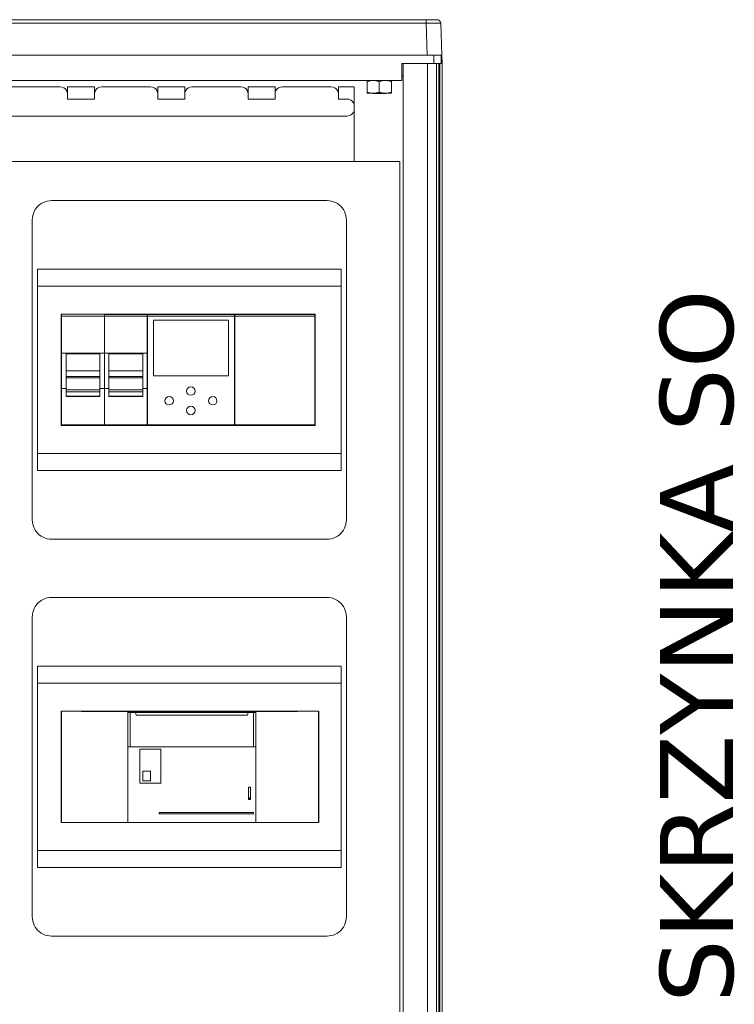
# Model space of a CAD drawing. Header units: millimetres. Extents: x 8901 to 12997, y -34 to 2093.
# Tile 13 of 18: x 12062 to 12358, y 1604 to 2011. Entities that reach past the tile are written whole.
import ezdxf

# ---------------------------------------------------------------- set-up
doc = ezdxf.new("R2010")
doc.units = ezdxf.units.MM
doc.header["$MEASUREMENT"] = 0
doc.layers.add('SCHEMAT', color=7, linetype='Continuous', lineweight=9)
doc.styles.add('STYLEDEJAVUSANS', font='DEJAVU SANS')

# ---------------------------------------------------------------- blocks, each defined once
blk = doc.blocks.new('sth')
at = {"layer": 'SCHEMAT'}
for p, q in [((10227.15, 2450.95), (10227.15, 2450.95)), ((10227.15, 2450.95), (10227.15, 2450.95)), ((10227.15, 2450.94), (10227.15, 2450.94)), ((10281.15, 2450.95), (10281.15, 2450.95)), ((10227.15, 2386.44), (10227.15, 2432.45)), ((10227.15, 2386.44), (10227.15, 2432.45)), ((10280.15, 2432.45), (10280.15, 2386.44)), ((10280.15, 2432.45), (10280.15, 2386.44))]:
    blk.add_line(p, q, dxfattribs=at)
for points in [[(10227.15, 2431.95), (10280.15, 2431.95), (10280.15, 2417.63), (10227.15, 2417.63), (10227.15, 2431.95)], [(10227.15, 2431.94), (10280.15, 2431.94), (10280.15, 2417.64), (10227.15, 2417.64), (10227.15, 2431.94)], [(10230.33, 2431.95), (10230.64, 2430.73), (10230.64, 2430.73), (10276.66, 2430.73), (10276.66, 2430.73), (10276.99, 2431.95), (10230.33, 2431.95)], [(10230.34, 2431.94), (10230.65, 2430.74), (10276.65, 2430.74), (10276.98, 2431.94), (10230.34, 2431.94)], [(10236.46, 2407.66), (10233.35, 2407.66), (10233.35, 2407.66), (10233.35, 2403.63), (10233.35, 2403.63), (10236.46, 2403.63), (10236.46, 2403.63), (10236.46, 2407.66), (10236.46, 2407.66)], [(10236.46, 2407.65), (10233.36, 2407.65), (10233.36, 2403.64), (10236.46, 2403.64), (10236.46, 2407.65)], [(10277.13, 2400.96), (10277.96, 2400.96), (10277.96, 2400.96), (10277.96, 2395.94), (10277.96, 2395.94), (10277.13, 2395.94), (10277.13, 2395.94), (10277.13, 2400.96), (10277.13, 2400.96)], [(10277.15, 2400.95), (10277.95, 2400.95), (10277.95, 2395.94), (10277.15, 2395.94), (10277.15, 2400.95)], [(10277.81, 2396.35), (10277.78, 2396.47), (10277.68, 2396.57), (10277.55, 2396.61), (10277.42, 2396.57), (10277.33, 2396.47), (10277.29, 2396.35), (10277.33, 2396.22), (10277.42, 2396.12), (10277.55, 2396.08), (10277.68, 2396.12), (10277.78, 2396.22), (10277.81, 2396.35)], [(10277.8, 2396.35), (10277.77, 2396.47), (10277.68, 2396.56), (10277.55, 2396.6), (10277.42, 2396.56), (10277.34, 2396.47), (10277.3, 2396.35), (10277.34, 2396.22), (10277.42, 2396.13), (10277.55, 2396.09), (10277.68, 2396.13), (10277.77, 2396.22), (10277.8, 2396.35)], [(10240.05, 2390.46), (10240.05, 2389.94), (10240.05, 2389.94), (10279.16, 2389.94), (10279.16, 2389.94), (10279.16, 2390.46), (10279.16, 2390.46), (10240.05, 2390.46), (10240.05, 2390.46)], [(10240.06, 2390.45), (10240.06, 2389.94), (10279.15, 2389.94), (10279.15, 2390.45), (10240.06, 2390.45)]]:
    blk.add_lwpolyline(points, close=True, dxfattribs=at)
for points in [[(10228.14, 2431.95), (10228.14, 2417.63)], [(10279.14, 2417.63), (10279.14, 2431.95)], [(10232.15, 2416.65), (10232.15, 2402.63)], [(10240.87, 2416.65), (10232.15, 2416.65)], [(10240.84, 2416.65), (10240.84, 2402.63)], [(10240.87, 2402.65), (10232.15, 2402.65)]]:
    blk.add_lwpolyline(points, dxfattribs=at)

msp = doc.modelspace()

# ---------------------------------------------------------------- linework, layer by layer
for p, q in [((12115.27, 1843.49), (12115.27, 1889.54)), ((12115.27, 1843.49), (12115.27, 1889.54)), ((12151.28, 1889.54), (12151.28, 1843.49)), ((12151.28, 1889.54), (12151.28, 1843.49)), ((12151.28, 1843.49), (12115.27, 1843.49))]:
    msp.add_line(p, q)
at = {"layer": 'SCHEMAT'}
for p, q in [((11843.92, 2011.45), (12230.64, 2011.45)), ((11843.92, 2009.99), (12230.64, 2009.99)), ((12230.64, 2011.4), (12230.64, 2011.45)), ((12231.66, 2011.45), (12230.64, 2011.45)), ((12230.64, 2011.26), (12230.64, 2011.4)), ((12230.64, 2011.03), (12230.64, 2011.26)), ((12230.64, 2010.72), (12230.64, 2011.03)), ((12230.64, 2010.37), (12230.64, 2010.72)), ((12230.64, 2009.99), (12230.64, 2010.37)), ((12231.31, 2009.99), (12230.64, 2009.99)), ((12231.1, 1996.81), (12230.64, 2009.99)), ((12232.01, 2010), (12231.31, 2009.99)), ((12232.69, 2011.45), (12231.66, 2011.45)), ((12233.2, 2010.01), (12232.01, 2010)), ((12233.55, 2011.45), (12232.69, 2011.45)), ((12234.33, 2010.01), (12233.2, 2010.01)), ((12234.12, 2011.45), (12233.55, 2011.45)), ((12234.2, 2011.45), (12234.12, 2011.45)), ((12234.67, 2011.45), (12234.2, 2011.45)), ((12235.29, 2010.01), (12234.33, 2010.01)), ((12234.7, 2011.45), (12234.67, 2011.45)), ((12235.02, 2011.45), (12234.7, 2011.45)), ((12235.04, 2011.45), (12235.02, 2011.45)), ((12235.14, 2011.45), (12235.04, 2011.45)), ((12235.56, 2011.4), (12235.14, 2011.45)), ((12236.02, 2010.01), (12235.29, 2010.01)), ((12235.92, 2011.26), (12235.56, 2011.4)), ((12236.23, 2011.03), (12235.92, 2011.26)), ((12236.51, 2010), (12236.02, 2010.01)), ((12236.47, 2010.72), (12236.23, 2011.03)), ((12236.63, 2010.37), (12236.47, 2010.72)), ((12236.69, 2009.99), (12236.51, 2010)), ((12236.69, 2009.99), (12236.63, 2010.37)), ((12237.15, 1996.81), (12236.69, 2009.99)), ((11843.46, 1996.81), (12231.1, 1996.81)), ((12232.55, 1996.81), (12231.1, 1996.81)), ((12232.55, 1996.81), (12231.1, 1996.81)), ((12233.88, 1996.81), (12232.55, 1996.81)), ((12233.84, 1996.81), (12233.84, 1993.27)), ((12234.98, 1996.81), (12233.88, 1996.81)), ((12235.9, 1996.81), (12234.98, 1996.81)), ((12236.58, 1996.81), (12235.9, 1996.81)), ((12236.99, 1996.81), (12236.58, 1996.81)), ((12236.87, 1993.27), (12236.87, 1996.81)), ((12237.11, 1996.81), (12236.99, 1996.81)), ((12237.11, 1996.81), (12236.99, 1996.81)), ((12237.15, 1996.81), (12237.11, 1996.81)), ((12237.28, 1993.27), (12237.15, 1996.81)), ((12220.61, 1993.27), (12231.22, 1993.27)), ((12220.61, 1986.3), (12220.61, 1993.27)), ((12220.61, 1986.3), (12220.61, 1993.27)), ((12231.22, 1993.27), (12220.61, 1993.27)), ((12221.12, 1993.27), (12221.12, 1405.37)), ((12221.12, 1993.27), (12221.12, 1405.37)), ((12231.22, 1993.27), (12231.22, 1405.37)), ((12234.73, 1993.27), (12231.22, 1993.27)), ((12233.95, 1993.27), (12233.84, 1993.27)), ((12234.25, 1993.27), (12233.95, 1993.27)), ((12234.73, 1993.27), (12234.25, 1993.27)), ((12235.36, 1993.27), (12234.73, 1993.27)), ((12234.98, 1993.27), (12234.98, 1405.37)), ((12236.09, 1993.27), (12235.36, 1993.27)), ((12235.88, 1405.37), (12235.88, 1993.27)), ((12236.87, 1993.27), (12236.09, 1993.27)), ((12236.27, 1993.27), (12236.27, 1405.37)), ((12237.28, 1993.27), (12236.87, 1993.27)), ((12237.28, 1405.37), (12237.28, 1993.27)), ((12237.28, 1993.27), (12237.28, 1993.27)), ((11853.94, 1986.3), (12220.61, 1986.3)), ((12204.65, 1986.3), (12204.65, 1986.25)), ((12204.65, 1986.25), (12204.71, 1986.25)), ((12204.71, 1986.25), (12204.88, 1986.25)), ((12204.88, 1986.25), (12205.15, 1986.25)), ((12205.15, 1986.25), (12205.53, 1986.25)), ((12205.53, 1986.25), (12206.01, 1986.25)), ((12206.01, 1986.25), (12206.57, 1986.25)), ((12206.17, 1986.22), (12206.17, 1986.25)), ((12206.17, 1986.13), (12206.17, 1986.22)), ((12206.17, 1985.8), (12206.17, 1986.13)), ((12206.17, 1985.8), (12207.41, 1986.13)), ((12206.17, 1981.45), (12206.17, 1985.8)), ((12206.57, 1986.25), (12207.22, 1986.25)), ((12207.22, 1986.25), (12207.93, 1986.25)), ((12207.41, 1986.13), (12208.05, 1986.22)), ((12207.93, 1986.25), (12208.7, 1986.25)), ((12208.05, 1986.22), (12208.69, 1986.25)), ((12208.69, 1986.25), (12209.33, 1986.22)), ((12208.7, 1986.25), (12209.52, 1986.25)), ((12208.7, 1986.25), (12209.52, 1986.25)), ((12209.33, 1986.22), (12209.97, 1986.13)), ((12209.52, 1986.25), (12210.36, 1986.25)), ((12209.97, 1986.13), (12211.22, 1985.8)), ((12210.36, 1986.25), (12211.22, 1986.25)), ((12211.22, 1986.3), (12211.22, 1986.25)), ((12211.22, 1986.3), (12211.22, 1986.25)), ((12211.22, 1986.25), (12212.07, 1986.25)), ((12212.07, 1986.25), (12211.22, 1986.25)), ((12211.22, 1985.8), (12212.46, 1986.13)), ((12212.47, 1986.13), (12211.22, 1985.8)), ((12211.22, 1981.45), (12211.22, 1985.8)), ((12211.22, 1981.45), (12211.22, 1985.8)), ((12212.07, 1986.25), (12212.92, 1986.25)), ((12212.91, 1986.25), (12212.07, 1986.25)), ((12212.46, 1986.13), (12213.1, 1986.22)), ((12213.1, 1986.22), (12212.47, 1986.13)), ((12213.73, 1986.25), (12212.91, 1986.25)), ((12213.73, 1986.25), (12212.91, 1986.25)), ((12212.92, 1986.25), (12213.73, 1986.25)), ((12212.92, 1986.25), (12213.73, 1986.25)), ((12213.1, 1986.22), (12213.74, 1986.25)), ((12213.74, 1986.25), (12213.1, 1986.22)), ((12213.73, 1986.25), (12214.5, 1986.25)), ((12214.5, 1986.25), (12213.73, 1986.25)), ((12213.74, 1986.25), (12214.38, 1986.22)), ((12214.38, 1986.22), (12213.74, 1986.25)), ((12214.38, 1986.22), (12215.02, 1986.13)), ((12215.02, 1986.13), (12214.38, 1986.22)), ((12214.5, 1986.25), (12215.21, 1986.25)), ((12215.21, 1986.25), (12214.5, 1986.25)), ((12215.02, 1986.13), (12216.27, 1985.8)), ((12216.27, 1985.8), (12215.02, 1986.13)), ((12215.21, 1986.25), (12215.86, 1986.25)), ((12215.86, 1986.25), (12215.21, 1986.25)), ((12215.86, 1986.25), (12216.43, 1986.25)), ((12216.43, 1986.25), (12215.86, 1986.25)), ((12216.27, 1986.22), (12216.27, 1986.25)), ((12216.27, 1986.22), (12216.27, 1986.25)), ((12216.27, 1986.13), (12216.27, 1986.22)), ((12216.27, 1986.13), (12216.27, 1986.22)), ((12216.27, 1985.8), (12216.27, 1986.13)), ((12216.27, 1985.8), (12216.27, 1986.13)), ((12216.27, 1981.45), (12216.27, 1985.8)), ((12216.27, 1981.45), (12216.27, 1985.8)), ((12216.43, 1986.25), (12216.9, 1986.25)), ((12216.9, 1986.25), (12216.43, 1986.25)), ((12216.9, 1986.25), (12217.28, 1986.25)), ((12217.28, 1986.25), (12216.9, 1986.25)), ((12217.28, 1986.25), (12217.56, 1986.25)), ((12217.56, 1986.25), (12217.28, 1986.25)), ((12217.56, 1986.25), (12217.73, 1986.25)), ((12217.73, 1986.25), (12217.56, 1986.25)), ((12217.73, 1986.25), (12217.78, 1986.25)), ((12217.78, 1986.25), (12217.73, 1986.25)), ((12217.78, 1986.3), (12217.78, 1986.25)), ((12217.78, 1986.3), (12217.78, 1986.25)), ((12220.61, 1988.22), (12221.12, 1988.22)), ((12221.12, 1988.22), (12220.61, 1988.22)), ((12220.61, 1988.02), (12221.12, 1988.02)), ((12221.12, 1988.02), (12220.61, 1988.02)), ((12221.12, 1988.02), (12221.12, 1410.63)), ((12221.12, 1988.02), (12221.12, 1410.63)), ((12045.86, 1983.67), (12079.2, 1983.67)), ((12079.2, 1983.67), (12079.98, 1983.57)), ((12079.98, 1983.57), (12080.71, 1983.27)), ((12080.71, 1983.27), (12081.34, 1982.79)), ((12081.34, 1982.79), (12081.82, 1982.16)), ((12081.82, 1982.16), (12082.12, 1981.43)), ((12082.12, 1981.43), (12082.23, 1980.64)), ((12082.23, 1983.67), (12082.23, 1980.64)), ((12082.23, 1983.67), (12093.34, 1983.67)), ((12082.23, 1980.64), (12082.23, 1978.62)), ((12093.34, 1983.67), (12093.34, 1980.64)), ((12093.34, 1980.64), (12093.44, 1981.43)), ((12093.34, 1978.62), (12093.34, 1980.64)), ((12093.44, 1981.43), (12093.75, 1982.16)), ((12093.75, 1982.16), (12094.23, 1982.79)), ((12094.23, 1982.79), (12094.86, 1983.27)), ((12094.86, 1983.27), (12095.59, 1983.57)), ((12095.59, 1983.57), (12096.37, 1983.67)), ((12096.37, 1983.67), (12116.57, 1983.67)), ((12116.57, 1983.67), (12117.36, 1983.57)), ((12117.36, 1983.57), (12118.09, 1983.27)), ((12118.09, 1983.27), (12118.71, 1982.79)), ((12118.71, 1982.79), (12119.2, 1982.16)), ((12119.2, 1982.16), (12119.5, 1981.43)), ((12119.5, 1981.43), (12119.6, 1980.64)), ((12119.6, 1980.64), (12119.6, 1983.67)), ((12119.6, 1983.67), (12130.71, 1983.67)), ((12119.6, 1978.62), (12119.6, 1980.64)), ((12130.71, 1983.67), (12130.71, 1980.64)), ((12130.71, 1980.64), (12130.82, 1981.43)), ((12130.71, 1980.64), (12130.71, 1978.62)), ((12130.82, 1981.43), (12131.12, 1982.16)), ((12131.12, 1982.16), (12131.6, 1982.79)), ((12131.6, 1982.79), (12132.23, 1983.27)), ((12132.23, 1983.27), (12132.96, 1983.57)), ((12132.96, 1983.57), (12133.74, 1983.67)), ((12133.74, 1983.67), (12153.95, 1983.67)), ((12153.95, 1983.67), (12154.73, 1983.57)), ((12154.73, 1983.57), (12155.46, 1983.27)), ((12155.46, 1983.27), (12156.09, 1982.79)), ((12156.09, 1982.79), (12156.57, 1982.16)), ((12156.57, 1982.16), (12156.87, 1981.43)), ((12156.87, 1981.43), (12156.98, 1980.64)), ((12156.98, 1983.67), (12156.98, 1980.64)), ((12156.98, 1983.67), (12168.09, 1983.67)), ((12156.98, 1978.62), (12156.98, 1980.64)), ((12168.09, 1980.64), (12168.09, 1983.67)), ((12168.09, 1980.64), (12168.19, 1981.43)), ((12168.09, 1980.64), (12168.09, 1978.62)), ((12168.19, 1981.43), (12168.49, 1982.16)), ((12168.49, 1982.16), (12168.97, 1982.79)), ((12168.97, 1982.79), (12169.6, 1983.27)), ((12169.6, 1983.27), (12170.33, 1983.57)), ((12170.33, 1983.57), (12171.12, 1983.67)), ((12171.12, 1983.67), (12191.32, 1983.67)), ((12191.32, 1983.67), (12192.1, 1983.57)), ((12192.1, 1983.57), (12192.83, 1983.27)), ((12192.83, 1983.27), (12193.46, 1982.79)), ((12193.46, 1982.79), (12193.94, 1982.16)), ((12193.94, 1982.16), (12194.25, 1981.43)), ((12194.25, 1981.43), (12194.35, 1980.64)), ((12194.35, 1983.67), (12200.92, 1983.67)), ((12194.35, 1983.67), (12194.35, 1980.64)), ((12194.35, 1978.62), (12194.35, 1980.64)), ((12200.92, 1952.72), (12200.92, 1983.67)), ((12206.17, 1981.45), (12206.17, 1981.12)), ((12206.17, 1981.45), (12207.41, 1981.12)), ((12206.17, 1981.12), (12206.17, 1981.03)), ((12206.17, 1981.03), (12206.17, 1981)), ((12206.17, 1981), (12206.34, 1981)), ((12206.34, 1981), (12206.84, 1981)), ((12206.84, 1981), (12207.64, 1981)), ((12207.41, 1981.12), (12208.05, 1981.03)), ((12207.64, 1981), (12208.69, 1981)), ((12208.05, 1981.03), (12208.69, 1981)), ((12208.64, 1981), (12208.69, 1980.95)), ((12208.69, 1981), (12209.33, 1981.03)), ((12208.69, 1981), (12209.91, 1981)), ((12208.69, 1980.95), (12208.78, 1980.95)), ((12208.78, 1980.95), (12209.03, 1980.95)), ((12209.03, 1980.95), (12209.43, 1980.95)), ((12209.33, 1981.03), (12209.97, 1981.12)), ((12209.43, 1980.95), (12209.95, 1980.95)), ((12209.91, 1981), (12211.22, 1981)), ((12209.95, 1980.95), (12210.56, 1980.95)), ((12209.97, 1981.12), (12211.22, 1981.45)), ((12210.56, 1980.95), (12211.22, 1980.95)), ((12211.22, 1981.45), (12212.46, 1981.12)), ((12212.47, 1981.12), (12211.22, 1981.45)), ((12211.22, 1980.95), (12211.22, 1981)), ((12211.22, 1981), (12212.52, 1981)), ((12211.22, 1980.95), (12211.22, 1981)), ((12212.52, 1981), (12211.22, 1981)), ((12211.22, 1980.95), (12211.87, 1980.95)), ((12211.87, 1980.95), (12211.22, 1980.95)), ((12211.87, 1980.95), (12212.48, 1980.95)), ((12212.48, 1980.95), (12211.87, 1980.95)), ((12212.46, 1981.12), (12213.1, 1981.03)), ((12213.1, 1981.03), (12212.47, 1981.12)), ((12212.48, 1980.95), (12213, 1980.95)), ((12213, 1980.95), (12212.48, 1980.95)), ((12212.52, 1981), (12213.74, 1981)), ((12213.74, 1981), (12212.52, 1981)), ((12213, 1980.95), (12213.4, 1980.95)), ((12213.4, 1980.95), (12213, 1980.95)), ((12213.1, 1981.03), (12213.74, 1981)), ((12213.74, 1981), (12213.1, 1981.03)), ((12213.4, 1980.95), (12213.66, 1980.95)), ((12213.66, 1980.95), (12213.4, 1980.95)), ((12213.66, 1980.95), (12213.74, 1980.95)), ((12213.74, 1980.95), (12213.66, 1980.95)), ((12213.74, 1981), (12214.38, 1981.03)), ((12214.38, 1981.03), (12213.74, 1981)), ((12213.74, 1981), (12214.79, 1981)), ((12213.74, 1980.95), (12213.79, 1981)), ((12214.79, 1981), (12213.74, 1981)), ((12213.79, 1981), (12213.74, 1980.95)), ((12214.38, 1981.03), (12215.02, 1981.12)), ((12215.02, 1981.12), (12214.38, 1981.03)), ((12214.79, 1981), (12215.59, 1981)), ((12215.59, 1981), (12214.79, 1981)), ((12215.02, 1981.12), (12216.27, 1981.45)), ((12216.27, 1981.45), (12215.02, 1981.12)), ((12215.59, 1981), (12216.1, 1981)), ((12216.09, 1981), (12215.59, 1981)), ((12216.27, 1981), (12216.09, 1981)), ((12216.1, 1981), (12216.27, 1981)), ((12216.27, 1981.45), (12216.27, 1981.12)), ((12216.27, 1981.45), (12216.27, 1981.12)), ((12216.27, 1981.12), (12216.27, 1981.03)), ((12216.27, 1981.12), (12216.27, 1981.03)), ((12216.27, 1981.03), (12216.27, 1981)), ((12216.27, 1981.03), (12216.27, 1981)), ((12082.23, 1978.62), (12093.34, 1978.62)), ((12119.6, 1978.62), (12130.71, 1978.62)), ((12156.98, 1978.62), (12168.09, 1978.62)), ((12194.35, 1978.62), (12197.89, 1978.62)), ((12197.89, 1978.62), (12198.67, 1978.52)), ((12198.67, 1978.52), (12199.4, 1978.22)), ((12199.4, 1978.22), (12200.03, 1977.74)), ((12200.03, 1977.74), (12200.51, 1977.11)), ((12200.51, 1977.11), (12200.81, 1976.38)), ((12200.81, 1976.38), (12200.92, 1975.59)), ((12199.4, 1971.96), (12200.03, 1972.44)), ((12200.03, 1972.44), (12200.51, 1973.07)), ((12200.51, 1973.07), (12200.81, 1973.8)), ((12200.81, 1973.8), (12200.92, 1974.58)), ((12200.92, 1974.58), (12200.92, 1975.59)), ((11876.67, 1971.55), (12197.89, 1971.55)), ((12197.89, 1971.55), (12198.67, 1971.66)), ((12198.67, 1971.66), (12199.4, 1971.96)), ((11987.47, 1952.72), (12219.71, 1952.72)), ((12195.4, 1952.72), (12211.14, 1952.72)), ((12211.14, 1952.72), (12217.09, 1952.72)), ((12217.09, 1952.72), (12219.71, 1952.72)), ((12219.71, 1444.82), (12219.71, 1952.72)), ((12071.35, 1935.36), (12072.14, 1935.8)), ((12072.14, 1935.8), (12072.97, 1936.14)), ((12072.97, 1936.14), (12073.83, 1936.39)), ((12073.83, 1936.39), (12074.72, 1936.54)), ((12074.72, 1936.54), (12075.62, 1936.59)), ((12075.62, 1936.59), (12189.63, 1936.59)), ((12189.63, 1936.59), (12190.53, 1936.54)), ((12190.53, 1936.54), (12191.42, 1936.39)), ((12191.42, 1936.39), (12192.28, 1936.14)), ((12192.28, 1936.14), (12193.11, 1935.8)), ((12193.11, 1935.8), (12193.9, 1935.36)), ((12068.06, 1931.23), (12068.4, 1932.06)), ((12068.4, 1932.06), (12068.84, 1932.84)), ((12068.84, 1932.84), (12069.35, 1933.57)), ((12069.35, 1933.57), (12069.95, 1934.24)), ((12069.95, 1934.24), (12070.62, 1934.84)), ((12070.62, 1934.84), (12071.35, 1935.36)), ((12193.9, 1935.36), (12194.63, 1934.84)), ((12194.63, 1934.84), (12195.3, 1934.24)), ((12195.3, 1934.24), (12195.9, 1933.57)), ((12195.9, 1933.57), (12196.42, 1932.84)), ((12196.42, 1932.84), (12196.85, 1932.06)), ((12196.85, 1932.06), (12197.19, 1931.23)), ((12067.61, 1928.58), (12067.66, 1929.48)), ((12067.61, 1928.58), (12067.61, 1804.45)), ((12067.66, 1929.48), (12067.81, 1930.36)), ((12067.81, 1930.36), (12068.06, 1931.23)), ((12197.19, 1931.23), (12197.44, 1930.36)), ((12197.44, 1930.36), (12197.59, 1929.48)), ((12197.59, 1929.48), (12197.64, 1928.58)), ((12197.64, 1804.45), (12197.64, 1928.58)), ((12069.81, 1908.16), (12195.44, 1908.16)), ((12069.81, 1908.16), (12195.44, 1908.16)), ((12069.81, 1908.16), (12069.81, 1824.87)), ((12195.44, 1824.87), (12195.44, 1908.16)), ((12069.81, 1901.15), (12195.44, 1901.15)), ((12069.81, 1901.15), (12195.44, 1901.15)), ((12079.61, 1889.54), (12184.72, 1889.54)), ((12079.61, 1889.54), (12079.61, 1887.54)), ((12079.61, 1889.54), (12079.61, 1858.56)), ((12079.61, 1889.3), (12079.61, 1888.54)), ((12079.61, 1888.54), (12079.61, 1888.5)), ((12079.61, 1888.5), (12079.61, 1888.4)), ((12079.61, 1888.4), (12079.61, 1888.24)), ((12079.61, 1888.24), (12079.61, 1888.04)), ((12079.61, 1888.04), (12079.61, 1887.8)), ((12079.72, 1843.49), (12079.72, 1889.54)), ((12079.72, 1843.49), (12079.72, 1889.54)), ((12079.72, 1889.54), (12079.72, 1843.49)), ((12079.72, 1888.77), (12184.72, 1888.77)), ((12097.44, 1889.54), (12097.44, 1873.51)), ((12097.44, 1889.54), (12097.44, 1873.51)), ((12097.55, 1843.49), (12097.55, 1889.54)), ((12097.55, 1843.49), (12097.55, 1889.54)), ((12097.55, 1889.54), (12097.55, 1843.49)), ((12115.16, 1889.54), (12115.16, 1873.51)), ((12115.27, 1843.49), (12115.27, 1889.54)), ((12115.27, 1843.83), (12115.27, 1889.54)), ((12115.27, 1889.54), (12115.27, 1843.49)), ((12115.27, 1853.75), (12115.27, 1889.54)), ((12115.27, 1854.09), (12115.27, 1889.54)), ((12115.27, 1889.54), (12115.27, 1853.75)), ((12079.61, 1883.8), (12079.72, 1883.8)), ((12097.44, 1878.53), (12097.55, 1878.53)), ((12115.16, 1878.53), (12115.27, 1878.53)), ((12079.72, 1873.51), (12081.57, 1873.51)), ((12079.72, 1873.51), (12081.57, 1873.51)), ((12081.57, 1873.51), (12095.59, 1873.51)), ((12081.57, 1873), (12081.57, 1873.51)), ((12081.57, 1873.16), (12095.59, 1873.16)), ((12081.57, 1873), (12081.57, 1872.38)), ((12081.57, 1871.68), (12081.57, 1873)), ((12081.57, 1872.38), (12081.57, 1871.68)), ((12081.57, 1871.68), (12081.57, 1870.89)), ((12081.57, 1870.89), (12081.57, 1870.03)), ((12095.59, 1873.51), (12097.44, 1873.51)), ((12095.59, 1873.51), (12095.59, 1873)), ((12095.59, 1873.51), (12097.44, 1873.51)), ((12095.59, 1873), (12095.59, 1872.38)), ((12095.59, 1871.68), (12095.59, 1873)), ((12095.59, 1872.38), (12095.59, 1871.68)), ((12095.59, 1870.89), (12095.59, 1871.68)), ((12095.59, 1870.89), (12095.59, 1870.03)), ((12097.44, 1873.51), (12097.44, 1873)), ((12097.44, 1873.51), (12099.29, 1873.51)), ((12097.44, 1873), (12097.44, 1873.51)), ((12097.44, 1873.51), (12099.29, 1873.51)), ((12097.44, 1872.38), (12097.44, 1873)), ((12097.44, 1872.38), (12097.44, 1873)), ((12097.44, 1872.38), (12097.44, 1871.68)), ((12097.44, 1872.38), (12097.44, 1871.68)), ((12097.44, 1870.89), (12097.44, 1871.68)), ((12097.44, 1871.68), (12097.44, 1870.89)), ((12097.44, 1870.89), (12097.44, 1870.03)), ((12097.44, 1870.03), (12097.44, 1870.89)), ((12099.29, 1873.51), (12113.31, 1873.51)), ((12099.29, 1873), (12099.29, 1873.51)), ((12099.29, 1873.16), (12113.31, 1873.16)), ((12099.29, 1873), (12099.29, 1872.38)), ((12099.29, 1871.68), (12099.29, 1873)), ((12099.29, 1872.38), (12099.29, 1871.68)), ((12099.29, 1871.68), (12099.29, 1870.89)), ((12099.29, 1870.89), (12099.29, 1870.03)), ((12113.31, 1873.51), (12115.16, 1873.51)), ((12113.31, 1873.51), (12113.31, 1873)), ((12113.31, 1873.51), (12115.16, 1873.51)), ((12113.31, 1873), (12113.31, 1872.38)), ((12113.31, 1871.68), (12113.31, 1873)), ((12113.31, 1872.38), (12113.31, 1871.68)), ((12113.31, 1870.89), (12113.31, 1871.68)), ((12113.31, 1870.89), (12113.31, 1870.03)), ((12115.16, 1873.51), (12115.16, 1873)), ((12115.16, 1872.38), (12115.16, 1873)), ((12115.16, 1872.38), (12115.16, 1871.68)), ((12115.16, 1870.89), (12115.16, 1871.68)), ((12115.16, 1870.89), (12115.16, 1870.03)), ((12081.57, 1869.11), (12081.57, 1870.03)), ((12081.57, 1869.11), (12081.57, 1868.15)), ((12081.57, 1868.15), (12081.57, 1867.16)), ((12081.57, 1867.16), (12081.57, 1866.15)), ((12095.59, 1870.03), (12095.59, 1869.11)), ((12095.59, 1868.15), (12095.59, 1869.11)), ((12095.59, 1867.16), (12095.59, 1868.15)), ((12095.59, 1867.16), (12095.59, 1866.15)), ((12097.44, 1870.03), (12097.44, 1869.11)), ((12097.44, 1870.03), (12097.44, 1869.11)), ((12097.44, 1868.15), (12097.44, 1869.11)), ((12097.44, 1869.11), (12097.44, 1868.15)), ((12097.44, 1867.16), (12097.44, 1868.15)), ((12097.44, 1867.16), (12097.44, 1868.15)), ((12097.44, 1867.16), (12097.44, 1866.15)), ((12097.44, 1867.16), (12097.44, 1866.15)), ((12099.29, 1869.11), (12099.29, 1870.03)), ((12099.29, 1869.11), (12099.29, 1868.15)), ((12099.29, 1868.15), (12099.29, 1867.16)), ((12099.29, 1867.16), (12099.29, 1866.15)), ((12113.31, 1870.03), (12113.31, 1869.11)), ((12113.31, 1868.15), (12113.31, 1869.11)), ((12113.31, 1867.16), (12113.31, 1868.15)), ((12113.31, 1867.16), (12113.31, 1866.15)), ((12115.16, 1870.03), (12115.16, 1869.11)), ((12115.16, 1868.15), (12115.16, 1869.11)), ((12115.16, 1867.16), (12115.16, 1868.15)), ((12115.16, 1867.16), (12115.16, 1866.15)), ((12081.57, 1866.15), (12095.59, 1866.15)), ((12081.57, 1866.15), (12095.59, 1866.15)), ((12081.57, 1865.15), (12081.57, 1866.15)), ((12081.57, 1865.15), (12081.57, 1864.15)), ((12081.57, 1864.15), (12081.57, 1863.19)), ((12081.57, 1863.82), (12095.59, 1863.82)), ((12081.57, 1863.82), (12095.59, 1863.82)), ((12081.57, 1863.29), (12095.59, 1863.29)), ((12081.57, 1863.29), (12095.59, 1863.29)), ((12081.57, 1858.24), (12081.57, 1863.19)), ((12081.57, 1863.19), (12081.57, 1862.62)), ((12095.59, 1866.15), (12095.59, 1865.15)), ((12095.59, 1864.15), (12095.59, 1865.15)), ((12095.59, 1863.19), (12095.59, 1864.15)), ((12095.59, 1863.19), (12095.59, 1858.24)), ((12095.59, 1863.19), (12095.59, 1862.62)), ((12097.44, 1866.15), (12097.44, 1865.15)), ((12097.44, 1865.15), (12097.44, 1866.15)), ((12097.44, 1865.15), (12097.44, 1864.15)), ((12097.44, 1865.15), (12097.44, 1864.15)), ((12097.44, 1863.19), (12097.44, 1864.15)), ((12097.44, 1864.15), (12097.44, 1863.19)), ((12097.44, 1863.19), (12097.44, 1862.27)), ((12097.44, 1863.19), (12097.44, 1862.27)), ((12097.44, 1862.27), (12097.44, 1861.41)), ((12097.44, 1862.27), (12097.44, 1861.41)), ((12099.29, 1866.15), (12113.31, 1866.15)), ((12099.29, 1866.15), (12113.31, 1866.15)), ((12099.29, 1865.15), (12099.29, 1866.15)), ((12099.29, 1865.15), (12099.29, 1864.15)), ((12099.29, 1864.15), (12099.29, 1863.19)), ((12099.29, 1863.82), (12113.31, 1863.82)), ((12099.29, 1863.82), (12113.31, 1863.82)), ((12099.29, 1863.29), (12113.31, 1863.29)), ((12099.29, 1863.29), (12113.31, 1863.29)), ((12099.29, 1858.24), (12099.29, 1863.19)), ((12099.29, 1863.19), (12099.29, 1862.62)), ((12113.31, 1866.15), (12113.31, 1865.15)), ((12113.31, 1864.15), (12113.31, 1865.15)), ((12113.31, 1863.19), (12113.31, 1864.15)), ((12113.31, 1863.19), (12113.31, 1858.24)), ((12113.31, 1863.19), (12113.31, 1862.62)), ((12115.16, 1866.15), (12115.16, 1865.15)), ((12115.16, 1865.15), (12115.16, 1864.15)), ((12115.16, 1863.19), (12115.16, 1864.15)), ((12115.16, 1863.19), (12115.16, 1862.27)), ((12115.16, 1862.27), (12115.16, 1861.41)), ((12079.61, 1843.49), (12079.61, 1859.59)), ((12079.72, 1858.79), (12081.57, 1858.79)), ((12079.72, 1858.79), (12081.57, 1858.79)), ((12081.57, 1858.24), (12095.59, 1858.24)), ((12081.57, 1858.14), (12081.57, 1858.24)), ((12081.57, 1858.24), (12095.59, 1858.24)), ((12081.57, 1858.14), (12081.57, 1858.01)), ((12095.59, 1858.79), (12097.44, 1858.79)), ((12095.59, 1858.79), (12097.44, 1858.79)), ((12095.59, 1858.24), (12095.59, 1858.14)), ((12095.59, 1858.14), (12095.59, 1858.01)), ((12097.44, 1860.63), (12097.44, 1861.41)), ((12097.44, 1860.63), (12097.44, 1861.41)), ((12097.44, 1860.63), (12097.44, 1859.92)), ((12097.44, 1860.63), (12097.44, 1859.92)), ((12097.44, 1859.92), (12097.44, 1859.3)), ((12097.44, 1859.3), (12097.44, 1859.92)), ((12097.44, 1858.79), (12097.44, 1859.3)), ((12097.44, 1858.79), (12097.44, 1859.3)), ((12097.44, 1843.49), (12097.44, 1858.79)), ((12097.44, 1858.79), (12099.29, 1858.79)), ((12097.44, 1858.79), (12097.44, 1843.49)), ((12097.44, 1858.79), (12099.29, 1858.79)), ((12099.29, 1858.24), (12113.31, 1858.24)), ((12099.29, 1858.14), (12099.29, 1858.24)), ((12099.29, 1858.24), (12113.31, 1858.24)), ((12099.29, 1858.14), (12099.29, 1858.01)), ((12113.31, 1858.79), (12115.16, 1858.79)), ((12113.31, 1858.79), (12115.16, 1858.79)), ((12113.31, 1858.24), (12113.31, 1858.14)), ((12113.31, 1858.14), (12113.31, 1858.01)), ((12115.16, 1860.63), (12115.16, 1861.41)), ((12115.16, 1860.63), (12115.16, 1859.92)), ((12115.16, 1859.92), (12115.16, 1859.3)), ((12115.16, 1858.79), (12115.16, 1859.3)), ((12115.16, 1844.53), (12115.16, 1858.79)), ((12081.57, 1858.01), (12081.57, 1857.87)), ((12081.57, 1857.73), (12081.57, 1857.87)), ((12081.57, 1857.61), (12081.57, 1857.73)), ((12081.57, 1857.5), (12081.57, 1857.61)), ((12081.57, 1857.5), (12081.57, 1857.43)), ((12081.57, 1857.43), (12095.59, 1857.43)), ((12081.57, 1857.43), (12095.59, 1857.43)), ((12081.57, 1855.59), (12081.57, 1857.43)), ((12081.57, 1855.59), (12095.59, 1855.59)), ((12081.57, 1855.59), (12081.57, 1855.55)), ((12081.57, 1855.59), (12095.59, 1855.59)), ((12081.57, 1855.54), (12081.57, 1855.55)), ((12081.57, 1855.54), (12088.28, 1855.54)), ((12088.28, 1855.54), (12095.59, 1855.54)), ((12095.59, 1857.87), (12095.59, 1858.01)), ((12095.59, 1857.87), (12095.59, 1857.73)), ((12095.59, 1857.73), (12095.59, 1857.61)), ((12095.59, 1857.61), (12095.59, 1857.5)), ((12095.59, 1857.5), (12095.59, 1857.43)), ((12095.59, 1855.59), (12095.59, 1857.43)), ((12095.59, 1855.59), (12095.59, 1855.55)), ((12095.59, 1855.55), (12095.59, 1855.54)), ((12097.44, 1854.5), (12097.55, 1854.5)), ((12099.29, 1858.01), (12099.29, 1857.87)), ((12099.29, 1857.73), (12099.29, 1857.87)), ((12099.29, 1857.61), (12099.29, 1857.73)), ((12099.29, 1857.5), (12099.29, 1857.61)), ((12099.29, 1857.5), (12099.29, 1857.43)), ((12099.29, 1857.43), (12113.31, 1857.43)), ((12099.29, 1857.43), (12113.31, 1857.43)), ((12099.29, 1855.59), (12099.29, 1857.43)), ((12099.29, 1855.59), (12113.31, 1855.59)), ((12099.29, 1855.59), (12099.29, 1855.55)), ((12099.29, 1855.59), (12113.31, 1855.59)), ((12099.29, 1855.54), (12099.29, 1855.55)), ((12099.29, 1855.54), (12106, 1855.54)), ((12106, 1855.54), (12113.31, 1855.54)), ((12113.31, 1857.87), (12113.31, 1858.01)), ((12113.31, 1857.87), (12113.31, 1857.73)), ((12113.31, 1857.73), (12113.31, 1857.61)), ((12113.31, 1857.61), (12113.31, 1857.5)), ((12113.31, 1857.5), (12113.31, 1857.43)), ((12113.31, 1855.59), (12113.31, 1857.43)), ((12113.31, 1855.59), (12113.31, 1855.55)), ((12113.31, 1855.55), (12113.31, 1855.54)), ((12115.16, 1854.5), (12115.27, 1854.5)), ((12097.44, 1849), (12097.55, 1849)), ((12115.16, 1849), (12115.27, 1849)), ((12079.61, 1843.58), (12079.61, 1843.79)), ((12079.61, 1843.58), (12079.61, 1843.49)), ((12079.61, 1843.49), (12184.72, 1843.49)), ((12079.72, 1843.73), (12184.72, 1843.73)), ((12069.81, 1831.88), (12195.44, 1831.88)), ((12069.81, 1831.88), (12195.44, 1831.88)), ((12069.81, 1824.87), (12195.44, 1824.87)), ((12069.81, 1824.87), (12195.44, 1824.87)), ((12067.61, 1804.45), (12067.66, 1803.55)), ((12067.66, 1803.55), (12067.81, 1802.67)), ((12067.81, 1802.67), (12068.06, 1801.81)), ((12068.06, 1801.81), (12068.4, 1800.98)), ((12196.85, 1800.98), (12197.19, 1801.81)), ((12197.19, 1801.81), (12197.44, 1802.67)), ((12197.44, 1802.67), (12197.59, 1803.55)), ((12197.59, 1803.55), (12197.64, 1804.45)), ((12068.4, 1800.98), (12068.84, 1800.19)), ((12068.84, 1800.19), (12069.35, 1799.46)), ((12069.35, 1799.46), (12069.95, 1798.79)), ((12069.95, 1798.79), (12070.62, 1798.19)), ((12070.62, 1798.19), (12071.35, 1797.67)), ((12071.35, 1797.67), (12072.14, 1797.23)), ((12072.14, 1797.23), (12072.97, 1796.89)), ((12192.28, 1796.89), (12193.11, 1797.23)), ((12193.11, 1797.23), (12193.9, 1797.67)), ((12193.9, 1797.67), (12194.63, 1798.19)), ((12194.63, 1798.19), (12195.3, 1798.79)), ((12195.3, 1798.79), (12195.9, 1799.46)), ((12195.9, 1799.46), (12196.42, 1800.19)), ((12196.42, 1800.19), (12196.85, 1800.98)), ((12072.97, 1796.89), (12073.83, 1796.64)), ((12073.83, 1796.64), (12074.72, 1796.49)), ((12074.72, 1796.49), (12075.62, 1796.44)), ((12075.62, 1796.44), (12189.63, 1796.44)), ((12189.63, 1796.44), (12190.53, 1796.49)), ((12190.53, 1796.49), (12191.42, 1796.64)), ((12191.42, 1796.64), (12192.28, 1796.89)), ((12068.4, 1767.81), (12068.84, 1768.6)), ((12068.84, 1768.6), (12069.35, 1769.33)), ((12069.35, 1769.33), (12069.95, 1770)), ((12069.95, 1770), (12070.62, 1770.6)), ((12070.62, 1770.6), (12071.35, 1771.12)), ((12071.35, 1771.12), (12072.14, 1771.55)), ((12072.14, 1771.55), (12072.97, 1771.9)), ((12072.97, 1771.9), (12073.83, 1772.14)), ((12073.83, 1772.14), (12074.72, 1772.3)), ((12074.72, 1772.3), (12075.62, 1772.34)), ((12075.62, 1772.34), (12189.63, 1772.34)), ((12189.63, 1772.34), (12190.53, 1772.3)), ((12190.53, 1772.3), (12191.42, 1772.14)), ((12191.42, 1772.14), (12192.28, 1771.9)), ((12192.28, 1771.9), (12193.11, 1771.55)), ((12193.11, 1771.55), (12193.9, 1771.12)), ((12193.9, 1771.12), (12194.63, 1770.6)), ((12194.63, 1770.6), (12195.3, 1770)), ((12195.3, 1770), (12195.9, 1769.33)), ((12195.9, 1769.33), (12196.42, 1768.6)), ((12196.42, 1768.6), (12196.85, 1767.81)), ((12067.61, 1764.34), (12067.66, 1765.23)), ((12067.66, 1765.23), (12067.81, 1766.12)), ((12067.81, 1766.12), (12068.06, 1766.98)), ((12068.06, 1766.98), (12068.4, 1767.81)), ((12196.85, 1767.81), (12197.19, 1766.98)), ((12197.19, 1766.98), (12197.44, 1766.12)), ((12197.44, 1766.12), (12197.59, 1765.23)), ((12197.59, 1765.23), (12197.64, 1764.34)), ((12067.61, 1764.34), (12067.61, 1640.21)), ((12197.64, 1640.21), (12197.64, 1764.34)), ((12069.81, 1743.92), (12195.44, 1743.92)), ((12069.81, 1743.92), (12195.44, 1743.92)), ((12069.81, 1743.92), (12069.81, 1660.63)), ((12195.44, 1660.63), (12195.44, 1743.92)), ((12069.81, 1736.91), (12195.44, 1736.91)), ((12069.81, 1736.91), (12195.44, 1736.91)), ((12079.52, 1725.3), (12186.05, 1725.3)), ((12079.52, 1679.25), (12186.05, 1679.25)), ((12069.81, 1667.63), (12195.44, 1667.63)), ((12069.81, 1667.63), (12195.44, 1667.63)), ((12069.81, 1660.63), (12195.44, 1660.63)), ((12069.81, 1660.63), (12195.44, 1660.63)), ((12067.61, 1640.21), (12067.66, 1639.31)), ((12067.66, 1639.31), (12067.81, 1638.42)), ((12067.81, 1638.42), (12068.06, 1637.56)), ((12197.19, 1637.56), (12197.44, 1638.42)), ((12197.44, 1638.42), (12197.59, 1639.31)), ((12197.59, 1639.31), (12197.64, 1640.21)), ((12068.06, 1637.56), (12068.4, 1636.73)), ((12068.4, 1636.73), (12068.84, 1635.95)), ((12068.84, 1635.95), (12069.35, 1635.21)), ((12069.35, 1635.21), (12069.95, 1634.54)), ((12069.95, 1634.54), (12070.62, 1633.94)), ((12194.63, 1633.94), (12195.3, 1634.54)), ((12195.3, 1634.54), (12195.9, 1635.21)), ((12195.9, 1635.21), (12196.42, 1635.95)), ((12196.42, 1635.95), (12196.85, 1636.73)), ((12196.85, 1636.73), (12197.19, 1637.56)), ((12070.62, 1633.94), (12071.35, 1633.43)), ((12071.35, 1633.43), (12072.14, 1632.99)), ((12072.14, 1632.99), (12072.97, 1632.65)), ((12072.97, 1632.65), (12073.83, 1632.4)), ((12073.83, 1632.4), (12074.72, 1632.25)), ((12074.72, 1632.25), (12075.62, 1632.2)), ((12075.62, 1632.2), (12189.63, 1632.2)), ((12189.63, 1632.2), (12190.53, 1632.25)), ((12190.53, 1632.25), (12191.42, 1632.4)), ((12191.42, 1632.4), (12192.28, 1632.65)), ((12192.28, 1632.65), (12193.11, 1632.99)), ((12193.11, 1632.99), (12193.9, 1633.43)), ((12193.9, 1633.43), (12194.63, 1633.94))]:
    msp.add_line(p, q, dxfattribs=at)
at = {"layer": 'SCHEMAT', "lineweight": -2, "ltscale": 2}
for p, q in [((12079.61, 1889.54), (12079.61, 1843.49)), ((12097.44, 1889.54), (12184.72, 1889.54)), ((12184.72, 1843.49), (12184.72, 1889.54)), ((12079.52, 1725.3), (12079.52, 1679.25)), ((12087.94, 1725.3), (12177.38, 1725.3)), ((12186.05, 1725.3), (12186.05, 1679.25)), ((12160.18, 1679.28), (12160.18, 1679.25)), ((12160.18, 1679.28), (12160.18, 1679.25))]:
    msp.add_line(p, q, dxfattribs=at)
at = {"layer": 'SCHEMAT'}
msp.add_lwpolyline([(12117.77, 1887.1), (12148.78, 1887.1), (12148.78, 1864.02), (12117.77, 1864.02)], close=True, dxfattribs=at)
for centre in [(12133.27, 1857.78), (12124.25, 1853.76), (12142.3, 1853.76), (12133.27, 1849.73)]:
    msp.add_circle(centre, 1.76, dxfattribs=at)

# ---------------------------------------------------------------- block references
at = {"layer": 'SCHEMAT', "lineweight": -2}
msp.add_blockref('sth', (1880.03, -707.15), dxfattribs=at)

# ---------------------------------------------------------------- texts
at = {"layer": 'SCHEMAT', "style": 'STYLEDEJAVUSANS'}
msp.add_text('SKRZYNKA SO', height=30.292, rotation=90, dxfattribs=at).set_placement((12357.68, 1604.53))

doc.saveas('drawing.dxf')
